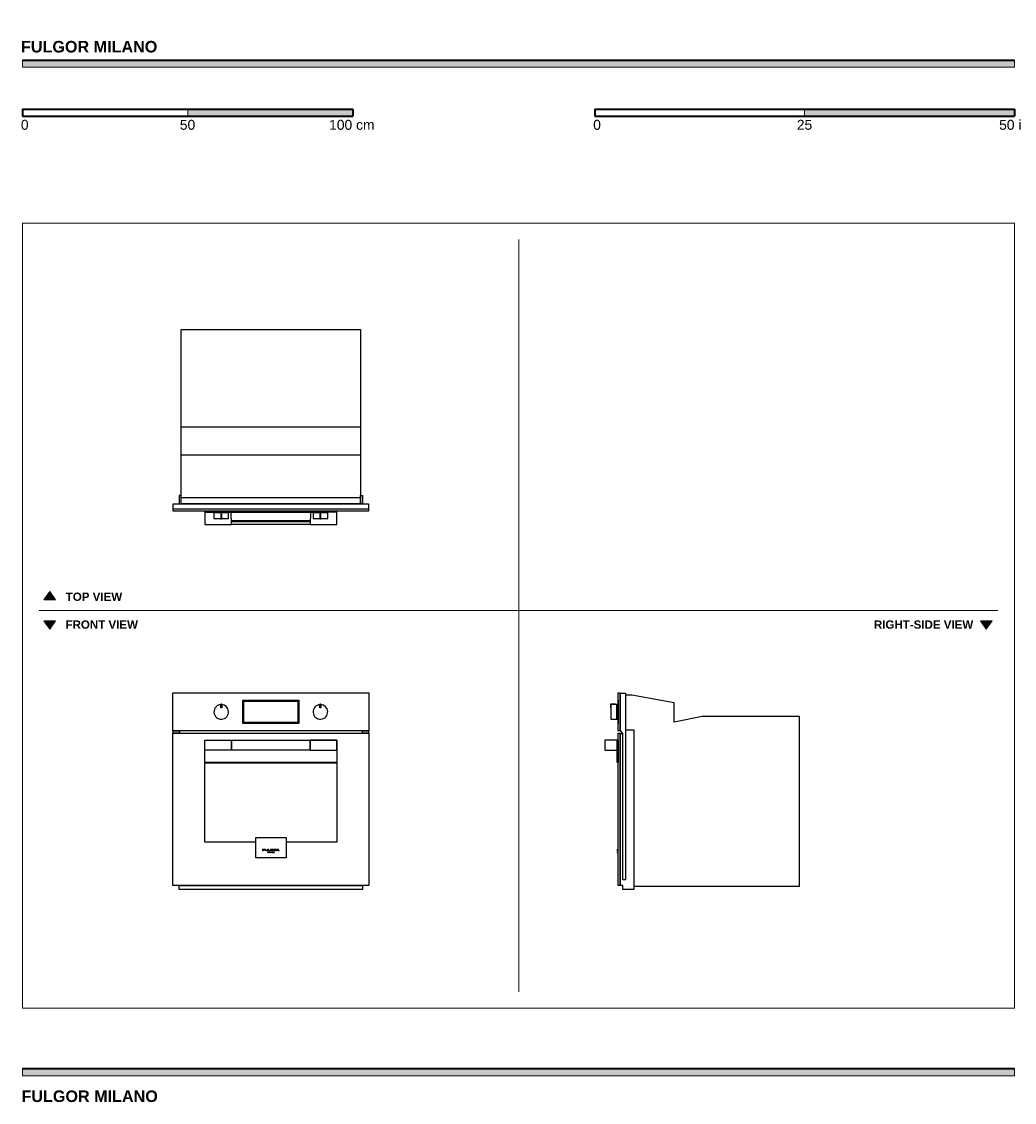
# Model space of a CAD drawing. Extents: x -564 to 2442, y -1067 to 2206.
import ezdxf

# ---------------------------------------------------------------- set-up
doc = ezdxf.new("R2010")
doc.units = 0
doc.header["$MEASUREMENT"] = 0
for name, color, linetype, lineweight in [('Annotazioni - Testo_Num_Penna__3', 7, 'Continuous', 0), ('Disegni e Immagini_Num_Penna__1', 7, 'Continuous', 0), ('Disegni e Immagini_Num_Penna__3', 7, 'Continuous', 0), ('Disegni e Immagini_Num_Penna__7', 7, 'Continuous', 0), ('Disegno 2D - Generale_Num_Penna__1', 7, 'Continuous', 0), ('Disegno 2D - Generale_Num_Penna__3', 7, 'Continuous', 0), ('Disegno 2D - Generale_Num_Penna__82', 7, 'Continuous', 0), ('Layer1', 7, 'Continuous', 0)]:
    doc.layers.add(name, color=color, linetype=linetype, lineweight=lineweight)

msp = doc.modelspace()

# ---------------------------------------------------------------- hatches: boundary and pattern name
at = {"layer": 'Disegni e Immagini_Num_Penna__7', "true_color": 0x000000, "transparency": 33554687}
for points in [[(2442.1, 2067.3), (2442.1, 2089.3), (-560.5, 2089.3), (-560.5, 2067.3)], [(439.5, 1918.9), (439.5, 1940.9), (-60.5, 1940.9), (-60.5, 1918.9)], [(2442.1, 1918.9), (2442.1, 1940.9), (1807.1, 1940.9), (1807.1, 1918.9)], [(2442.1, -986.2), (2442.1, -964.2), (-560.5, -964.2), (-560.5, -986.2)]]:
    msp.add_hatch(color=18, dxfattribs=at).paths.add_polyline_path(points)
at = {"layer": 'Disegno 2D - Generale_Num_Penna__3', "true_color": 0xff6600, "transparency": 33554687}
for points in [[(-460.9, 454.6), (-496, 454.6), (-478.4, 479.8)], [(-460.9, 391.6), (-496, 391.6), (-478.4, 366.4)], [(2374.4, 391.6), (2339.3, 391.6), (2356.8, 366.4)]]:
    msp.add_hatch(color=30, dxfattribs=at).paths.add_polyline_path(points)

# ---------------------------------------------------------------- linework, layer by layer
at = {"layer": 'Disegni e Immagini_Num_Penna__1', "color": 18, "lineweight": 13, "true_color": 0x000000}
for p, q in [((-560.5, 1595.6), (2442.1, 1595.6)), ((-560.5, 1595.6), (-560.5, -781.6)), ((2442.1, 1595.6), (2442.1, -781.6)), ((-560.5, -781.6), (2442.1, -781.6))]:
    msp.add_line(p, q, dxfattribs=at)
at = {"layer": 'Disegni e Immagini_Num_Penna__3', "color": 30, "lineweight": 18, "true_color": 0xff6600}
for p, q in [((942.1, 1545.6), (942.1, -731.6)), ((-510.5, 423.1), (2392.1, 423.1))]:
    msp.add_line(p, q, dxfattribs=at)
at = {"layer": 'Disegni e Immagini_Num_Penna__7', "color": 18, "lineweight": 35, "true_color": 0x000000}
for p, q in [((-560.5, 2089.3), (2442.1, 2089.3)), ((-560.5, 1940.9), (-560.5, 1918.9)), ((-560.5, 1940.9), (439.5, 1940.9)), ((439.5, 1940.9), (439.5, 1918.9)), ((1172.1, 1940.9), (1426.1, 1940.9)), ((1172.1, 1940.9), (1172.1, 1918.9)), ((1426.1, 1940.9), (2442.1, 1940.9)), ((2442.1, 1940.9), (2442.1, 1918.9)), ((-560.5, 1918.9), (-460.5, 1918.9)), ((-460.5, 1918.9), (439.5, 1918.9)), ((1172.1, 1918.9), (2442.1, 1918.9)), ((-560.5, -964.2), (2442.1, -964.2))]:
    msp.add_line(p, q, dxfattribs=at)
at = {"layer": 'Disegni e Immagini_Num_Penna__7'}
for points in [[(2442.1, 2067.3), (2442.1, 2089.3), (-560.5, 2089.3), (-560.5, 2067.3)], [(439.5, 1918.9), (439.5, 1940.9), (-60.5, 1940.9), (-60.5, 1918.9)], [(2442.1, 1918.9), (2442.1, 1940.9), (1807.1, 1940.9), (1807.1, 1918.9)], [(2442.1, -986.2), (2442.1, -964.2), (-560.5, -964.2), (-560.5, -986.2)]]:
    msp.add_lwpolyline(points, close=True, dxfattribs=at)
at = {"layer": 'Disegno 2D - Generale_Num_Penna__1', "color": 18, "lineweight": 13, "true_color": 0x000000}
for points in [[(-460.9, 454.6), (-496, 454.6), (-478.4, 479.8)], [(-460.9, 391.6), (-496, 391.6), (-478.4, 366.4)], [(2374.4, 391.6), (2339.3, 391.6), (2356.8, 366.4)]]:
    msp.add_lwpolyline(points, close=True, dxfattribs=at)
at = {"layer": 'Disegno 2D - Generale_Num_Penna__3'}
for points in [[(-460.9, 454.6), (-496, 454.6), (-478.4, 479.8)], [(-460.9, 391.6), (-496, 391.6), (-478.4, 366.4)], [(2374.4, 391.6), (2339.3, 391.6), (2356.8, 366.4)]]:
    msp.add_lwpolyline(points, close=True, dxfattribs=at)
at = {"layer": 'Disegno 2D - Generale_Num_Penna__82', "color": 253, "lineweight": 20, "true_color": 0xaaaaaa}
msp.add_line((1807.1, 1940.9), (1807.1, 1918.9), dxfattribs=at)
at = {"layer": 'Layer1', "color": 18, "lineweight": 25, "true_color": 0x000000}
for p, q in [((-80.7, 764.5), (462.3, 764.5)), ((-9.2, 724), (-9.2, 683.2)), ((-9.2, 720.2), (18.8, 720.2)), ((62.8, 720.2), (318.9, 720.2)), ((71.6, 683.2), (70.8, 720.2)), ((310.8, 720.2), (310, 683.2)), ((390.8, 720.2), (362.9, 720.2)), ((390.8, 683.2), (390.8, 724)), ((20.8, 719), (18.7, 719)), ((18.7, 719), (18.7, 701)), ((18.7, 701), (39.4, 701)), ((39.5, 715.5), (39.4, 715.4)), ((39.4, 715.4), (39.4, 715.3)), ((39.4, 715.3), (39.4, 700.7)), ((39.4, 700.7), (39.4, 700.6)), ((39.4, 700.6), (39.5, 700.5)), ((42.1, 715.5), (39.5, 715.5)), ((39.5, 715.5), (39.5, 715.5)), ((39.5, 700.5), (39.5, 700.5)), ((39.5, 700.5), (42.1, 700.5)), ((42.2, 715.4), (42.1, 715.5)), ((42.1, 715.5), (42.1, 715.5)), ((42.1, 700.5), (42.2, 700.6)), ((42.1, 700.5), (42.1, 700.5)), ((42.2, 715.3), (42.2, 715.4)), ((42.2, 700.7), (42.2, 715.3)), ((42.2, 701), (63, 701)), ((42.2, 700.6), (42.2, 700.7)), ((63, 719), (60.9, 719)), ((63, 701), (63, 719)), ((71.4, 694.4), (72.1, 694.4)), ((72.1, 683.2), (72.1, 694.7)), ((72.1, 694.7), (309.5, 694.7)), ((72.1, 691.7), (309.5, 691.7)), ((309.5, 694.7), (309.5, 683.2)), ((309.5, 694.4), (310.2, 694.4)), ((320.9, 719), (318.8, 719)), ((318.8, 719), (318.8, 701)), ((318.8, 701), (339.5, 701)), ((339.6, 715.4), (339.5, 715.3)), ((339.5, 715.3), (339.5, 700.7)), ((339.5, 700.7), (339.6, 700.6)), ((339.7, 715.5), (339.6, 715.5)), ((339.6, 715.5), (339.6, 715.4)), ((339.6, 700.6), (339.6, 700.5)), ((339.6, 700.5), (339.7, 700.5)), ((342.2, 715.5), (339.7, 715.5)), ((339.7, 700.5), (342.2, 700.5)), ((342.3, 715.5), (342.2, 715.5)), ((342.2, 700.5), (342.3, 700.5)), ((342.3, 715.4), (342.3, 715.5)), ((342.3, 715.3), (342.3, 715.4)), ((342.3, 700.7), (342.3, 715.3)), ((342.3, 701), (363.1, 701)), ((342.3, 700.6), (342.3, 700.7)), ((342.3, 700.5), (342.3, 700.6)), ((363.1, 719), (361, 719)), ((363.1, 701), (363.1, 719)), ((-9.2, 683.2), (71.6, 683.2)), ((71.6, 683.5), (72.1, 683.5)), ((309.5, 683.2), (72.1, 683.2)), ((310, 683.2), (390.8, 683.2)), ((1248.8, 60.5), (1248.8, 172.5)), ((1248.8, 172.5), (1264.8, 172.5)), ((1264.8, 172.5), (1264.8, 166)), ((1283.5, 166), (1264.8, 166)), ((1264.8, 166), (1264.8, -392.5)), ((1412.3, 143.2), (1283.5, 166)), ((39.4, 139), (39.5, 139.1)), ((39.4, 138.9), (39.4, 139)), ((39.4, 138.9), (39.5, 139)), ((39.4, 128.5), (39.4, 138.9)), ((39.4, 138.8), (39.5, 138.9)), ((39.4, 138.9), (39.4, 138.9)), ((39.4, 138.8), (39.4, 138.8)), ((39.5, 138.7), (39.4, 138.7)), ((39.4, 138.7), (39.4, 138.7)), ((39.4, 138.5), (39.5, 138.5)), ((39.4, 138.5), (39.4, 138.5)), ((39.5, 139.2), (42.1, 139.2)), ((39.5, 139.1), (39.5, 139.2)), ((39.5, 139), (39.5, 139)), ((39.5, 139), (42.1, 139)), ((39.5, 138.9), (39.5, 138.9)), ((39.5, 138.9), (42.1, 138.9)), ((42.1, 138.7), (39.5, 138.7)), ((39.5, 138.7), (39.5, 138.7)), ((39.5, 138.5), (39.5, 138.5)), ((39.5, 138.5), (42.1, 138.5)), ((42.1, 139.2), (42.1, 139.1)), ((42.1, 139.1), (42.2, 139)), ((42.1, 139), (42.1, 139)), ((42.1, 139), (42.2, 138.9)), ((42.1, 138.9), (42.1, 138.9)), ((42.1, 138.9), (42.2, 138.8)), ((42.2, 138.7), (42.1, 138.7)), ((42.1, 138.7), (42.1, 138.7)), ((42.1, 138.5), (42.1, 138.5)), ((42.1, 138.5), (42.2, 138.5)), ((42.2, 139), (42.2, 138.9)), ((42.2, 138.9), (42.2, 128.5)), ((42.2, 138.9), (42.2, 138.9)), ((42.2, 138.8), (42.2, 138.8)), ((42.2, 138.7), (42.2, 138.7)), ((42.2, 138.5), (42.2, 138.5)), ((339.5, 138.9), (339.6, 139)), ((339.5, 128.5), (339.5, 138.9)), ((339.6, 138.9), (339.5, 138.9)), ((339.6, 138.8), (339.5, 138.8)), ((339.6, 138.7), (339.5, 138.7)), ((339.6, 138.5), (339.5, 138.5)), ((339.6, 139.1), (339.7, 139.2)), ((339.6, 139), (339.6, 139.1)), ((339.6, 138.9), (339.6, 139)), ((339.6, 139), (339.7, 139)), ((339.6, 138.8), (339.6, 138.9)), ((339.6, 138.9), (339.7, 138.9)), ((339.7, 138.7), (339.6, 138.7)), ((339.6, 138.7), (339.6, 138.7)), ((339.6, 138.5), (339.6, 138.5)), ((339.6, 138.5), (339.7, 138.5)), ((339.7, 139.2), (342.2, 139.2)), ((339.7, 139), (342.2, 139)), ((339.7, 138.9), (342.2, 138.9)), ((342.2, 138.7), (339.7, 138.7)), ((339.7, 138.5), (342.2, 138.5)), ((342.2, 139.2), (342.3, 139.1)), ((342.2, 139), (342.3, 139)), ((342.2, 138.9), (342.3, 138.9)), ((342.3, 138.7), (342.2, 138.7)), ((342.2, 138.5), (342.3, 138.5)), ((342.3, 139.1), (342.3, 139)), ((342.3, 139), (342.3, 138.9)), ((342.3, 139), (342.3, 138.9)), ((342.3, 138.9), (342.3, 128.5)), ((342.3, 138.9), (342.3, 138.8)), ((342.3, 138.9), (342.3, 138.9)), ((342.3, 138.8), (342.3, 138.8)), ((342.3, 138.7), (342.3, 138.7)), ((342.3, 138.7), (342.3, 138.7)), ((342.3, 138.5), (342.3, 138.5)), ((342.3, 138.5), (342.3, 138.5)), ((1219.8, 139), (1219.6, 138.8)), ((1219.6, 138.8), (1219.6, 138.6)), ((1219.6, 138.6), (1219.6, 128.3)), ((1220.1, 139.1), (1219.8, 139)), ((1234.3, 139.2), (1220.1, 139.1)), ((1234.4, 139.2), (1234.3, 139.2)), ((1234.5, 139.1), (1234.4, 139.2)), ((1234.6, 139), (1234.5, 139.1)), ((1234.6, 137.9), (1234.6, 139)), ((1412.3, 85), (1412.3, 143.2)), ((39.4, 128.4), (39.4, 128.5)), ((39.5, 128.3), (39.4, 128.4)), ((42.1, 128.3), (39.5, 128.3)), ((39.5, 128.3), (39.5, 128.3)), ((42.2, 128.4), (42.1, 128.3)), ((42.1, 128.3), (42.1, 128.3)), ((42.2, 128.5), (42.2, 128.4)), ((339.6, 128.4), (339.5, 128.5)), ((339.6, 128.3), (339.6, 128.4)), ((339.7, 128.3), (339.6, 128.3)), ((342.2, 128.3), (339.7, 128.3)), ((342.3, 128.3), (342.2, 128.3)), ((342.3, 128.5), (342.3, 128.4)), ((342.3, 128.4), (342.3, 128.3)), ((1219.6, 128.3), (1220.1, 128.3)), ((1497.3, 101.5), (1412.3, 85)), ((1791.9, 101.5), (1497.3, 101.5)), ((1791.9, -411.5), (1791.9, 101.5)), ((1257.1, 50.2), (1248.8, 60.5)), ((1248.8, -409.5), (1248.8, 50.2)), ((1248.8, 50.2), (1257.1, 50.2)), ((1257.1, -392.5), (1257.1, 50.2)), ((1264.8, 60.9), (1290.2, 60.9)), ((1290.2, 60.9), (1290.2, -422.3)), ((-9.2, -278.3), (-9.2, -38.3)), ((-9.2, -38.3), (390.8, -38.3)), ((390.8, -38.3), (390.8, -278.3)), ((145.1, -278.3), (-9.2, -278.3)), ((390.8, -278.3), (237.1, -278.3)), ((1264.8, -392.5), (1257.1, -392.5)), ((1257.1, -409.5), (1248.8, -409.5)), ((1257.1, -422.3), (1257.1, -409.5)), ((1290.2, -422.3), (1257.1, -422.3)), ((1290.2, -411.5), (1791.9, -411.5))]:
    msp.add_line(p, q, dxfattribs=at)
at = {"layer": 'Layer1', "color": 18, "lineweight": 0, "true_color": 0x000000}
for p, q in [((171.4, -299.6), (166.1, -299.6)), ((166.1, -304.6), (166.1, -299.6)), ((166.1, -304.6), (167.6, -304.6)), ((167.6, -301.6), (167.6, -300.7)), ((167.6, -300.7), (171.4, -300.7)), ((167.6, -301.6), (171.4, -301.6)), ((167.6, -304.6), (167.6, -302.5)), ((167.6, -302.5), (171.4, -302.5)), ((171.4, -300.7), (171.4, -299.6)), ((171.4, -302.5), (171.4, -301.6)), ((173, -299.6), (174.5, -299.6)), ((173, -302.4), (173, -299.6)), ((173, -302.4), (173, -302.6)), ((173, -302.6), (173, -302.8)), ((173, -302.8), (173.1, -303)), ((173.1, -303), (173.2, -303.2)), ((173.2, -303.2), (173.3, -303.4)), ((173.3, -303.4), (173.4, -303.5)), ((173.4, -303.5), (173.5, -303.7)), ((173.5, -303.7), (173.6, -303.8)), ((173.6, -303.8), (173.8, -303.9)), ((173.8, -303.9), (174.1, -304.1)), ((174.1, -304.1), (174.3, -304.2)), ((174.7, -304.3), (174.3, -304.2)), ((174.5, -302.4), (174.5, -299.6)), ((174.5, -302.5), (174.5, -302.4)), ((174.5, -302.5), (174.6, -302.6)), ((174.6, -302.7), (174.6, -302.6)), ((174.6, -302.8), (174.6, -302.7)), ((174.6, -302.9), (174.6, -302.8)), ((174.7, -302.9), (174.6, -302.9)), ((174.7, -303), (174.7, -302.9)), ((174.7, -303), (174.8, -303.1)), ((174.7, -304.3), (175.3, -304.4)), ((174.9, -303.2), (174.8, -303.1)), ((175, -303.2), (174.9, -303.2)), ((175.2, -303.3), (175, -303.2)), ((175.4, -303.4), (175.2, -303.3)), ((175.3, -304.4), (176.1, -304.5)), ((175.4, -303.4), (175.7, -303.5)), ((176.2, -303.5), (175.7, -303.5)), ((176.1, -304.5), (177, -304.5)), ((176.2, -303.5), (177, -303.6)), ((177.6, -303.5), (177, -303.6)), ((177, -304.5), (178, -304.5)), ((178.1, -303.5), (177.6, -303.5)), ((178, -304.5), (178.8, -304.4)), ((178.4, -303.4), (178.1, -303.5)), ((178.7, -303.3), (178.4, -303.4)), ((178.9, -303.2), (178.7, -303.3)), ((178.8, -304.4), (179.3, -304.3)), ((179.1, -303.2), (178.9, -303.2)), ((179.2, -303.1), (179.1, -303.2)), ((179.3, -303), (179.2, -303.1)), ((179.4, -302.9), (179.3, -303)), ((179.7, -304.1), (179.3, -304.3)), ((179.5, -302.7), (179.4, -302.8)), ((179.4, -302.8), (179.4, -302.9)), ((181.1, -299.6), (179.5, -299.6)), ((179.5, -299.6), (179.5, -302.4)), ((179.5, -302.5), (179.5, -302.4)), ((179.5, -302.5), (179.5, -302.5)), ((179.5, -302.5), (179.5, -302.6)), ((179.5, -302.6), (179.5, -302.7)), ((179.5, -302.7), (179.5, -302.7)), ((179.7, -304.1), (180, -304)), ((180, -304), (180.3, -303.9)), ((180.3, -303.9), (180.5, -303.7)), ((180.5, -303.7), (180.6, -303.6)), ((180.7, -303.5), (180.6, -303.6)), ((180.6, -311.3), (181.1, -307.9)), ((180.6, -311.3), (181.1, -311.3)), ((180.7, -303.5), (180.8, -303.3)), ((180.8, -303.3), (180.9, -303.1)), ((180.9, -303.1), (181, -303)), ((181.1, -302.7), (181, -302.8)), ((181, -303), (181, -302.8)), ((181.1, -302.5), (181.1, -299.6)), ((181.1, -302.7), (181.1, -302.5)), ((181.1, -307.9), (181.2, -307.9)), ((181.4, -309), (181.1, -311.3)), ((181.2, -307.9), (182.8, -310.6)), ((182.7, -311.3), (181.4, -309)), ((184.2, -299.6), (182.6, -299.6)), ((182.6, -299.6), (182.6, -304.6)), ((182.6, -304.6), (188, -304.6)), ((182.7, -311.3), (182.9, -311.3)), ((184.4, -307.9), (182.8, -310.6)), ((184.2, -309), (182.9, -311.3)), ((184.2, -303.5), (184.2, -299.6)), ((184.2, -303.5), (188, -303.5)), ((184.6, -311.3), (184.2, -309)), ((184.4, -307.9), (184.5, -307.9)), ((184.5, -307.9), (185.1, -311.3)), ((185.1, -311.3), (184.6, -311.3)), ((185.7, -307.9), (186.1, -307.9)), ((185.7, -307.9), (185.7, -311.3)), ((186.1, -311.3), (185.7, -311.3)), ((186.1, -307.9), (186.1, -311.3)), ((187.4, -307.9), (187, -307.9)), ((187, -311.3), (187, -307.9)), ((188.9, -311.3), (187, -311.3)), ((187.4, -307.9), (187.4, -311)), ((187.4, -311), (188.9, -311)), ((188, -304.6), (188, -303.5)), ((188.9, -301.7), (188.8, -301.8)), ((188.8, -301.8), (188.8, -301.9)), ((188.8, -301.9), (188.8, -302.1)), ((188.8, -302.3), (188.8, -302.1)), ((188.8, -302.3), (188.8, -302.4)), ((188.8, -302.4), (188.9, -302.6)), ((188.9, -301.5), (189, -301.4)), ((188.9, -301.5), (188.9, -301.7)), ((188.9, -302.6), (189, -302.7)), ((188.9, -311), (188.9, -311.3)), ((189.1, -301.2), (189, -301.4)), ((189, -302.7), (189, -302.9)), ((189, -302.9), (189.2, -303.1)), ((189.2, -301), (189.1, -301.2)), ((189.1, -311.3), (191, -307.9)), ((189.1, -311.3), (189.7, -311.3)), ((189.3, -300.9), (189.2, -301)), ((189.2, -303.1), (189.3, -303.3)), ((189.5, -300.7), (189.3, -300.9)), ((189.5, -303.4), (189.3, -303.3)), ((189.7, -300.5), (189.5, -300.7)), ((189.5, -303.4), (189.7, -303.6)), ((190, -300.3), (189.7, -300.5)), ((189.7, -303.6), (190.1, -303.8)), ((189.7, -311.3), (190.2, -310.2)), ((190, -300.3), (190.2, -300.2)), ((190.4, -304), (190.1, -303.8)), ((190.5, -300.1), (190.2, -300.2)), ((191.9, -310.2), (190.2, -310.2)), ((190.4, -304), (190.8, -304.2)), ((191, -299.9), (190.5, -300.1)), ((190.5, -309.9), (191, -308.8)), ((190.5, -309.9), (191.7, -309.9)), ((190.8, -301.7), (190.9, -301.6)), ((190.8, -301.8), (190.8, -301.7)), ((190.8, -301.9), (190.8, -301.8)), ((190.8, -302), (190.8, -301.9)), ((190.8, -302.1), (190.8, -302)), ((190.8, -302.2), (190.8, -302.1)), ((190.8, -302.3), (190.8, -302.2)), ((190.8, -302.3), (190.9, -302.4)), ((190.8, -304.2), (191.3, -304.3)), ((190.9, -301.5), (191, -301.4)), ((190.9, -301.5), (190.9, -301.6)), ((190.9, -302.6), (190.9, -302.4)), ((191, -302.7), (190.9, -302.6)), ((191.5, -299.7), (191, -299.9)), ((191, -301.4), (191.1, -301.3)), ((191.1, -302.8), (191, -302.7)), ((191.2, -307.9), (191, -307.9)), ((191.1, -308.8), (191, -308.8)), ((191.1, -301.3), (191.2, -301.2)), ((191.2, -302.9), (191.1, -302.8)), ((191.7, -309.9), (191.1, -308.8)), ((191.3, -301.1), (191.2, -301.2)), ((191.2, -302.9), (191.4, -303)), ((193, -311.3), (191.2, -307.9)), ((191.3, -301.1), (191.5, -301)), ((191.3, -304.3), (191.9, -304.5)), ((191.5, -303.2), (191.4, -303)), ((192.1, -299.6), (191.5, -299.7)), ((191.5, -301), (191.7, -300.9)), ((191.8, -303.3), (191.5, -303.2)), ((192, -300.8), (191.7, -300.9)), ((192, -303.4), (191.8, -303.3)), ((192.5, -304.5), (191.9, -304.5)), ((191.9, -310.2), (192.5, -311.3)), ((192, -300.8), (192.2, -300.7)), ((192, -303.4), (192.3, -303.5)), ((192.7, -299.6), (192.1, -299.6)), ((192.2, -300.7), (192.6, -300.6)), ((192.3, -303.5), (192.5, -303.5)), ((192.6, -303.5), (192.5, -303.5)), ((192.5, -304.5), (193, -304.6)), ((192.5, -311.3), (193, -311.3)), ((192.8, -300.6), (192.6, -300.6)), ((192.6, -303.5), (192.8, -303.5)), ((193.4, -299.6), (192.7, -299.6)), ((192.8, -300.6), (193, -300.6)), ((193, -303.5), (192.8, -303.5)), ((194, -300.6), (193, -300.6)), ((193.3, -303.5), (193, -303.5)), ((193, -304.6), (193.4, -304.6)), ((193.3, -303.5), (193.5, -303.5)), ((193.4, -299.6), (194.7, -299.7)), ((193.4, -304.6), (194, -304.5)), ((193.9, -303.5), (193.5, -303.5)), ((193.5, -307.9), (193.7, -307.9)), ((193.5, -307.9), (193.5, -311.3)), ((193.5, -311.3), (194, -311.3)), ((196.2, -310.5), (193.7, -307.9)), ((194.5, -303.5), (193.9, -303.5)), ((194, -300.6), (195, -300.8)), ((194, -304.5), (194.8, -304.4)), ((194, -311.3), (194, -308.8)), ((194, -308.8), (196.5, -311.3)), ((194.7, -303.4), (194.5, -303.5)), ((195.6, -299.8), (194.7, -299.7)), ((194.7, -302), (196.5, -302)), ((194.7, -302), (194.7, -303.4)), ((194.8, -304.4), (196.5, -304.1)), ((196.5, -301.1), (195, -300.8)), ((196.5, -300), (195.6, -299.8)), ((196.7, -307.9), (196.2, -307.9)), ((196.2, -310.5), (196.2, -307.9)), ((196.5, -300), (196.5, -301.1)), ((196.5, -304.1), (196.5, -302)), ((196.5, -311.3), (196.7, -311.3)), ((196.7, -311.3), (196.7, -307.9)), ((197.7, -308.6), (197.4, -309.1)), ((197.4, -309.1), (197.4, -309.6)), ((197.4, -309.6), (197.4, -310.1)), ((197.4, -310.1), (197.6, -310.6)), ((197.6, -310.6), (198, -310.9)), ((198, -308.3), (197.7, -308.6)), ((198.1, -308.9), (197.9, -309.2)), ((197.9, -309.6), (197.9, -309.2)), ((197.9, -309.6), (197.9, -310)), ((197.9, -310), (198.1, -310.4)), ((198.5, -308), (198, -308.3)), ((198, -310.9), (198.4, -311.2)), ((198.2, -301.3), (198.1, -301.5)), ((198.1, -301.5), (198.1, -301.7)), ((198.1, -301.8), (198.1, -301.7)), ((198.1, -302.1), (198.1, -301.8)), ((198.1, -302.1), (198.1, -302.3)), ((198.1, -302.3), (198.1, -302.5)), ((198.1, -302.5), (198.2, -302.7)), ((198.4, -308.6), (198.1, -308.9)), ((198.1, -310.4), (198.3, -310.6)), ((198.3, -301.2), (198.2, -301.3)), ((198.2, -302.9), (198.2, -302.7)), ((198.2, -302.9), (198.4, -303.1)), ((198.4, -301), (198.3, -301.2)), ((198.3, -310.6), (198.7, -310.8)), ((198.5, -300.8), (198.4, -301)), ((198.4, -303.1), (198.5, -303.2)), ((198.7, -308.4), (198.4, -308.6)), ((198.4, -311.2), (198.9, -311.3)), ((198.7, -300.7), (198.5, -300.8)), ((198.5, -303.2), (198.6, -303.4)), ((198.9, -307.9), (198.5, -308)), ((198.6, -303.4), (198.9, -303.6)), ((198.9, -300.5), (198.7, -300.7)), ((199.1, -308.3), (198.7, -308.4)), ((198.7, -310.8), (199.1, -310.9)), ((198.9, -300.5), (199.2, -300.3)), ((198.9, -303.6), (199.1, -303.8)), ((199.5, -307.9), (198.9, -307.9)), ((198.9, -311.3), (199.4, -311.4)), ((199.1, -303.8), (199.4, -303.9)), ((199.5, -308.3), (199.1, -308.3)), ((199.1, -310.9), (199.4, -311)), ((199.6, -300.1), (199.2, -300.3)), ((199.4, -303.9), (199.9, -304.1)), ((199.4, -311), (199.8, -310.9)), ((199.4, -311.4), (200, -311.4)), ((199.5, -307.9), (200, -307.9)), ((199.8, -308.3), (199.5, -308.3)), ((200.2, -299.9), (199.6, -300.1)), ((200.2, -308.4), (199.8, -308.3)), ((199.8, -310.9), (200.2, -310.8)), ((199.9, -304.1), (200.2, -304.2)), ((200, -302.1), (200.1, -301.9)), ((200, -302.1), (200.1, -302.2)), ((200.5, -308), (200, -307.9)), ((200, -311.4), (200.4, -311.2)), ((200.2, -301.6), (200.1, -301.7)), ((200.1, -301.7), (200.1, -301.8)), ((200.1, -301.8), (200.1, -301.9)), ((200.1, -301.9), (200.1, -301.9)), ((200.1, -302.2), (200.1, -302.3)), ((200.1, -302.3), (200.1, -302.4)), ((200.1, -302.4), (200.1, -302.5)), ((200.1, -302.5), (200.2, -302.6)), ((200.9, -299.7), (200.2, -299.9)), ((200.3, -301.4), (200.2, -301.5)), ((200.2, -301.5), (200.2, -301.6)), ((200.2, -302.6), (200.2, -302.7)), ((200.3, -302.8), (200.2, -302.7)), ((200.4, -304.3), (200.2, -304.2)), ((200.6, -308.6), (200.2, -308.4)), ((200.2, -310.8), (200.6, -310.6)), ((200.4, -301.2), (200.3, -301.3)), ((200.3, -301.3), (200.3, -301.4)), ((200.3, -302.8), (200.4, -302.9)), ((200.6, -301.1), (200.4, -301.2)), ((200.4, -302.9), (200.5, -303)), ((200.4, -304.3), (200.8, -304.4)), ((200.4, -311.2), (200.9, -311)), ((200.5, -303), (200.6, -303.1)), ((200.9, -308.3), (200.5, -308)), ((200.7, -301), (200.6, -301.1)), ((200.6, -303.1), (200.8, -303.2)), ((200.8, -308.9), (200.6, -308.6)), ((200.6, -310.6), (200.8, -310.4)), ((200.9, -300.9), (200.7, -301)), ((200.8, -303.2), (201, -303.3)), ((201.2, -304.4), (200.8, -304.4)), ((201, -309.2), (200.8, -308.9)), ((200.8, -310.4), (201, -310)), ((201.7, -299.6), (200.9, -299.7)), ((201.2, -300.8), (200.9, -300.9)), ((201.3, -308.7), (200.9, -308.3)), ((200.9, -311), (201.2, -310.6)), ((201.3, -303.4), (201, -303.3)), ((201, -309.6), (201, -309.2)), ((201, -310), (201, -309.6)), ((201.5, -300.7), (201.2, -300.8)), ((201.9, -304.5), (201.2, -304.4)), ((201.2, -310.6), (201.5, -310.1)), ((201.3, -303.4), (201.6, -303.5)), ((201.5, -309.1), (201.3, -308.7)), ((202, -300.6), (201.5, -300.7)), ((201.5, -309.6), (201.5, -309.1)), ((201.5, -310.1), (201.5, -309.6)), ((201.6, -303.5), (202, -303.5)), ((201.7, -299.6), (202.5, -299.6)), ((201.9, -304.5), (202.5, -304.6)), ((202, -300.6), (202.5, -300.6)), ((202.5, -303.5), (202, -303.5)), ((203.1, -299.6), (202.5, -299.6)), ((203, -300.6), (202.5, -300.6)), ((202.5, -303.5), (203, -303.5)), ((202.5, -304.6), (203.3, -304.5)), ((203.4, -300.7), (203, -300.6)), ((203, -303.5), (203.5, -303.4)), ((203.8, -299.7), (203.1, -299.6)), ((203.3, -304.5), (203.7, -304.5)), ((203.7, -300.8), (203.4, -300.7)), ((203.8, -303.4), (203.5, -303.4)), ((204, -300.8), (203.7, -300.8)), ((204.1, -304.4), (203.7, -304.5)), ((204.6, -299.8), (203.8, -299.7)), ((203.8, -303.4), (204.1, -303.3)), ((204.2, -300.9), (204, -300.8)), ((204.1, -303.3), (204.3, -303.2)), ((204.5, -304.3), (204.1, -304.4)), ((204.2, -300.9), (204.4, -301)), ((204.3, -303.2), (204.4, -303.1)), ((204.5, -301.1), (204.4, -301)), ((204.6, -303), (204.4, -303.1)), ((204.6, -301.3), (204.5, -301.1)), ((204.5, -304.3), (204.8, -304.2)), ((205.1, -300), (204.6, -299.8)), ((204.6, -301.3), (204.7, -301.3)), ((204.6, -303), (204.7, -302.8)), ((204.8, -301.4), (204.7, -301.3)), ((204.8, -302.7), (204.7, -302.7)), ((204.7, -302.8), (204.7, -302.7)), ((204.8, -301.5), (204.8, -301.4)), ((204.9, -301.6), (204.8, -301.5)), ((204.8, -302.6), (204.9, -302.5)), ((204.8, -302.7), (204.8, -302.6)), ((204.8, -304.2), (205.4, -304)), ((204.9, -301.6), (204.9, -301.7)), ((204.9, -301.8), (204.9, -301.7)), ((204.9, -301.9), (204.9, -301.8)), ((205, -302.1), (204.9, -301.9)), ((204.9, -302.2), (205, -302.1)), ((204.9, -302.2), (204.9, -302.2)), ((204.9, -302.2), (204.9, -302.4)), ((204.9, -302.5), (204.9, -302.4)), ((205.6, -300.2), (205.1, -300)), ((205.4, -304), (205.8, -303.8)), ((205.9, -300.4), (205.6, -300.2)), ((205.8, -303.8), (206.1, -303.6)), ((206.1, -300.5), (205.9, -300.4)), ((206.4, -300.8), (206.1, -300.5)), ((206.1, -303.6), (206.3, -303.4)), ((206.5, -303.3), (206.3, -303.4)), ((206.5, -300.9), (206.4, -300.8)), ((206.5, -300.9), (206.7, -301.1)), ((206.5, -303.3), (206.6, -303.1)), ((206.6, -303.1), (206.7, -303)), ((206.8, -301.2), (206.7, -301.1)), ((206.7, -303), (206.8, -302.8)), ((206.8, -301.4), (206.8, -301.2)), ((206.9, -301.6), (206.8, -301.4)), ((206.8, -302.8), (206.9, -302.6)), ((206.9, -301.8), (206.9, -301.6)), ((207, -302.1), (206.9, -301.8)), ((206.9, -302.3), (207, -302.1)), ((206.9, -302.3), (206.9, -302.4)), ((206.9, -302.6), (206.9, -302.4)), ((208.5, -299.6), (212, -299.6)), ((208.5, -301.6), (208.5, -299.6)), ((208.5, -301.6), (208.5, -302.4)), ((208.5, -304.6), (208.5, -302.4)), ((208.5, -304.6), (210.1, -304.6)), ((210.1, -300.4), (210.1, -301.6)), ((210.1, -300.4), (211.4, -300.4)), ((210.1, -301.6), (211, -301.6)), ((210.1, -304.6), (210.1, -302.4)), ((211, -302.4), (210.1, -302.4)), ((211.5, -301.6), (211, -301.6)), ((211, -302.4), (211.5, -302.6)), ((211.6, -300.5), (211.4, -300.4)), ((211.5, -301.6), (211.9, -301.5)), ((211.5, -302.6), (211.6, -302.6)), ((211.8, -300.5), (211.6, -300.5)), ((211.6, -302.6), (212, -302.8)), ((211.8, -300.5), (212, -300.5)), ((211.9, -301.5), (212.3, -301.4)), ((212.4, -299.6), (212, -299.6)), ((212.1, -300.5), (212, -300.5)), ((212.1, -302.9), (212, -302.8)), ((212.3, -300.6), (212.1, -300.5)), ((212.1, -302.9), (212.2, -303.1)), ((212.2, -303.1), (212.4, -303.3)), ((212.3, -300.6), (212.4, -300.7)), ((212.3, -301.4), (212.4, -301.3)), ((212.9, -299.6), (212.4, -299.6)), ((212.5, -300.7), (212.4, -300.7)), ((212.4, -301.3), (212.5, -301.2)), ((212.5, -303.5), (212.4, -303.3)), ((212.5, -300.8), (212.5, -300.7)), ((212.6, -300.9), (212.5, -300.8)), ((212.6, -301), (212.5, -301.1)), ((212.5, -301.2), (212.5, -301.1)), ((212.9, -304), (212.5, -303.5)), ((212.6, -300.9), (212.6, -301)), ((212.9, -299.6), (213.6, -299.8)), ((213, -304.2), (212.9, -304)), ((213.2, -304.4), (213, -304.2)), ((213.2, -302.1), (213.6, -302)), ((213.2, -302.1), (213.4, -302.2)), ((213.3, -304.5), (213.2, -304.4)), ((213.3, -304.6), (213.3, -304.5)), ((213.3, -304.6), (216.1, -304.6)), ((213.5, -302.3), (213.4, -302.2)), ((213.8, -302.5), (213.5, -302.3)), ((214, -300), (213.6, -299.8)), ((213.9, -301.8), (213.6, -302)), ((214, -302.7), (213.8, -302.5)), ((213.9, -301.8), (214.2, -301.6)), ((214.3, -300.2), (214, -300)), ((214.2, -302.9), (214, -302.7)), ((214.2, -301.6), (214.4, -301.4)), ((214.8, -303.6), (214.2, -302.9)), ((214.4, -300.4), (214.3, -300.2)), ((214.5, -300.6), (214.4, -300.4)), ((214.5, -301.2), (214.4, -301.4)), ((214.5, -300.6), (214.5, -300.8)), ((214.5, -301), (214.5, -300.8)), ((214.5, -301.2), (214.5, -301)), ((215.2, -304), (214.8, -303.6)), ((215.2, -304), (215.4, -304.2)), ((215.7, -304.4), (215.4, -304.2)), ((216.1, -304.6), (215.7, -304.4))]:
    msp.add_line(p, q, dxfattribs=at)
at = {"layer": 'Layer1', "color": 18, "lineweight": 25, "true_color": 0x000000}
for points in [[(-80.7, 1272.9), (462.3, 1272.9), (462.3, 745.8), (-80.7, 745.8)], [(-80.7, 978.3), (462.3, 978.3), (462.3, 893.2), (-80.7, 893.2)], [(-80.7, 771.2), (-86.7, 771.2), (-86.7, 745.8), (-80.7, 745.8)], [(462.3, 771.2), (468.3, 771.2), (468.3, 745.8), (462.3, 745.8)], [(487.8, 729.8), (-106.2, 729.8), (-106.2, 724), (487.8, 724)], [(-105.2, 745.8), (486.8, 745.8), (486.8, 729.8), (-105.2, 729.8)], [(62.8, 719.9), (18.8, 719.9), (18.8, 724), (62.8, 724)], [(60.9, 719.9), (20.8, 719.9), (20.8, 719), (60.9, 719)], [(362.9, 719.9), (318.9, 719.9), (318.9, 724), (362.9, 724)], [(361, 719.9), (320.9, 719.9), (320.9, 719), (361, 719)], [(-106.2, 173.4), (487.8, 173.4), (487.8, 58.2), (-106.2, 58.2)], [(1248.8, 58.2), (1243, 58.2), (1243, 173.4), (1248.8, 173.4)], [(105.8, 150.8), (275.8, 150.8), (275.8, 80.7), (105.8, 80.7)], [(108.8, 147.8), (272.8, 147.8), (272.8, 83.7), (108.8, 83.7)], [(1238.1, 137.9), (1220.1, 137.9), (1220.1, 93.6), (1238.1, 93.6)], [(1239, 135.8), (1238.1, 135.8), (1238.1, 95.7), (1239, 95.7)], [(1239, 137.7), (1243, 137.7), (1243, 93.7), (1239, 93.7)], [(1242.2, 150.8), (1243, 150.8), (1243, 137.7), (1242.2, 137.7)], [(1242.2, 80.7), (1243, 80.7), (1243, 93.7), (1242.2, 93.7)], [(-106.2, 51.7), (487.8, 51.7), (487.8, -410.3), (-106.2, -410.3)], [(-105.2, 58.2), (-86.1, 58.2), (-86.1, 51.7), (-105.2, 51.7)], [(468.1, 58.2), (486.8, 58.2), (486.8, 51.7), (468.1, 51.7)], [(1248.8, -410.3), (1243, -410.3), (1243, 51.7), (1248.8, 51.7)], [(-9.2, 29.7), (390.8, 29.7), (390.8, -37.3), (-9.2, -37.3)], [(-9.2, 29.7), (71.6, 29.7), (71.6, -0.3), (-9.2, -0.3)], [(71.6, 29.4), (72.1, 29.4), (72.1, 0), (71.6, 0)], [(309.5, -0.3), (72.1, -0.3), (72.1, 29.7), (309.5, 29.7)], [(310, 29.4), (309.5, 29.4), (309.5, 0), (310, 0)], [(390.8, 29.7), (310, 29.7), (310, -0.3), (390.8, -0.3)], [(1239.2, 29.7), (1202.2, 29.7), (1202.2, -0.3), (1239.2, -0.3)], [(1243, -37.3), (1239.2, -37.3), (1239.2, 29.7), (1243, 29.7)], [(145.1, -264.3), (237.1, -264.3), (237.1, -326.3), (145.1, -326.3)], [(1243, -264.3), (1241.3, -264.3), (1241.3, -326.3), (1243, -326.3)], [(1240.5, -299.6), (1241.3, -299.6), (1241.3, -304.6), (1240.5, -304.6)], [(1240.5, -307.9), (1241.3, -307.9), (1241.3, -311.4), (1240.5, -311.4)], [(-86.7, -410.3), (468.3, -410.3), (468.3, -422.3), (-86.7, -422.3)]]:
    msp.add_lwpolyline(points, close=True, dxfattribs=at)
for points in [[(39.4, 137.8), (27.2, 137), (18, 126.5), (18.7, 114.3), (19.5, 102.1), (30, 92.9), (42.2, 93.6), (54.4, 94.4), (63.7, 104.9), (62.9, 117.1), (62.2, 128.2), (53.3, 137.1), (42.2, 137.8)], [(339.5, 137.8), (327.3, 137), (318.1, 126.5), (318.9, 114.3), (319.6, 102.1), (330.1, 92.9), (342.3, 93.6), (354.5, 94.4), (363.8, 104.9), (363, 117.1), (362.3, 128.2), (353.5, 137.1), (342.3, 137.8)]]:
    msp.add_open_spline(points, degree=3, knots=[0, 0, 0, 0, 1, 1, 1, 2, 2, 2, 3, 3, 3, 4, 4, 4, 4], dxfattribs=at)

# ---------------------------------------------------------------- texts
at = {"layer": 'Annotazioni - Testo_Num_Penna__3', "char_height": 0.2, "attachment_point": 7}
for s, insert in [('\\C30;\\c26367;\\FArial Bold|b1|i0|c1;\\H35.000000;\\W1.000000;FULGOR MILANO', (-565.5, 2111.6)), ('\\C30;\\c26367;\\FArial Bold|b1|i0|c1;\\H25.000000;\\W1.000000;TOP VIEW', (-429.9, 451.5)), ('\\C30;\\c26367;\\FArial Bold|b1|i0|c1;\\H25.000000;\\W1.000000;FRONT VIEW', (-430.6, 367.2)), ('\\C30;\\c26367;\\FArial Bold|b1|i0|c1;\\H25.000000;\\W1.000000;RIGHT-SIDE VIEW', (2016.8, 367.2)), ('\\C30;\\c26367;\\FArial Bold|b1|i0|c1;\\H35.000000;\\W1.000000;FULGOR MILANO', (-564, -1066))]:
    msp.add_mtext(s, dxfattribs=dict(at, insert=insert))
at = {"layer": 'Disegni e Immagini_Num_Penna__7', "char_height": 0.2, "attachment_point": 7}
for s, insert in [('\\C18;\\c0;\\FArial|b0|i0|c1;\\H30.000001;\\W1.000000;100 cm', (367.4, 1877.7)), ('\\C18;\\c0;\\FArial|b0|i0|c1;\\H30.000001;\\W1.000000;50 in', (2395.9, 1877.7)), ('\\C18;\\c0;\\FArial|b0|i0|c1;\\H30.000001;\\W1.000000;0', (-565.7, 1877.7)), ('\\C18;\\c0;\\FArial|b0|i0|c1;\\H30.000001;\\W1.000000;50', (-84.6, 1877.7)), ('\\C18;\\c0;\\FArial|b0|i0|c1;\\H30.000001;\\W1.000000;0', (1166.9, 1877.7)), ('\\C18;\\c0;\\FArial|b0|i0|c1;\\H30.000001;\\W1.000000;25', (1783.5, 1877.7))]:
    msp.add_mtext(s, dxfattribs=dict(at, insert=insert))

doc.saveas('drawing.dxf')
